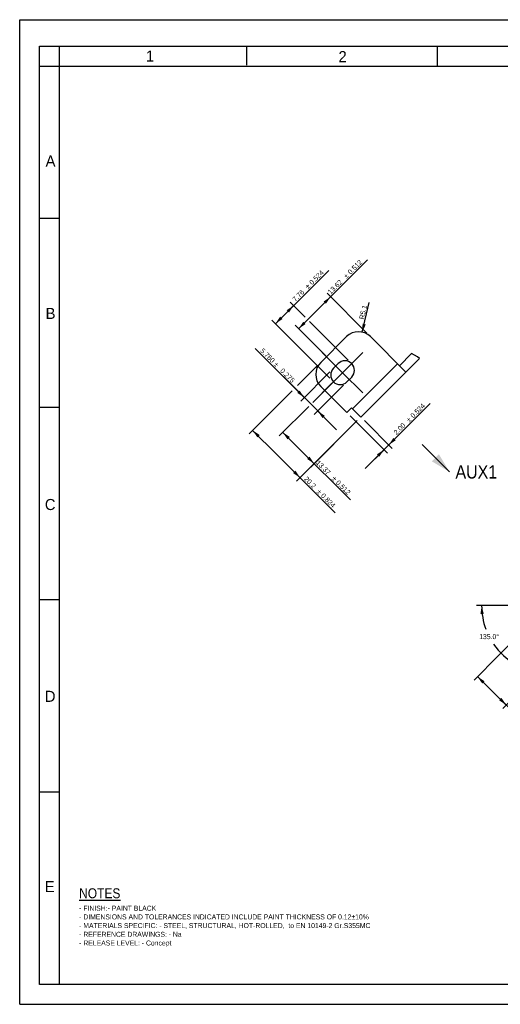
# Model space of a CAD drawing. Header units: millimetres. Extents: x 0 to 696, y -116 to 297.
# Tile 1 of 5: x 0 to 145, y 0 to 297. Entities that reach past the tile are written whole.
import ezdxf
from ezdxf.enums import TextEntityAlignment as Align

# ---------------------------------------------------------------- set-up
doc = ezdxf.new("R2010")
doc.units = ezdxf.units.MM
doc.header["$LTSCALE"] = 23.1
doc.linetypes.add('CENTER', pattern=[0.6, 0.375, -0.075, 0.075, -0.075])
doc.layers.get('0').update_dxf_attribs({"linetype": 'CONTINUOUS'})
doc.layers.add('02___PRT_ALL_AXES', color=7, linetype='CONTINUOUS')
doc.styles.get("Standard").update_dxf_attribs({"font": 'txt', "width": 0.9})
doc.styles.add('TEXTSTYLE_2', font='txt')
doc.styles.add('TEXTSTYLE_6', font='gdt', dxfattribs={"width": 0.9})
doc.dimstyles.new('DIMSTYLE_3', dxfattribs={"dimtxt": 1.5, "dimasz": 2.5, "dimexe": 1.5, "dimexo": 1.5, "dimgap": 0.375, "dimtad": 1, "dimzin": 0, "dimdsep": 46, "dimtxsty": 'Standard', "dimblk": '_FILLED', "dimblk1": '_FILLED', "dimblk2": '_FILLED', "dimcen": 0.09, "dimazin": 0, "dimtol": 1, "dimtp": 0.524, "dimtm": 0.524, "dimtfac": 1, "dimtdec": 3, "dimtofl": 0, "dimtmove": 0, "dimatfit": 3, "dimldrblk": '_FILLED', "dimfxl": 0, "dimtolj": 1, "dimtzin": 0, "dimarcsym": 0})
doc.dimstyles.new('DIMSTYLE_4', dxfattribs={"dimtxt": 1.5, "dimasz": 2.5, "dimexe": 1.5, "dimexo": 1.5, "dimgap": 0.375, "dimtad": 1, "dimzin": 0, "dimdsep": 46, "dimtxsty": 'Standard', "dimblk": '_FILLED', "dimblk1": '_FILLED', "dimblk2": '_FILLED', "dimcen": 0.09, "dimazin": 0, "dimtol": 1, "dimtp": 0.512, "dimtm": 0.512, "dimtfac": 1, "dimtdec": 3, "dimtofl": 0, "dimtmove": 0, "dimatfit": 3, "dimldrblk": '_FILLED', "dimfxl": 0, "dimtolj": 1, "dimtzin": 0, "dimarcsym": 0})
doc.dimstyles.new('DIMSTYLE_5', dxfattribs={"dimtxt": 1.5, "dimasz": 2.5, "dimexe": 1.5, "dimexo": 1.5, "dimgap": 0.375, "dimtad": 1, "dimdec": 1, "dimzin": 0, "dimdsep": 46, "dimtxsty": 'Standard', "dimblk": '_FILLED', "dimblk1": '_FILLED', "dimblk2": '_FILLED', "dimcen": 0.09, "dimazin": 0, "dimtp": 0.2, "dimtm": 0.2, "dimtfac": 1, "dimtdec": 1, "dimtofl": 0, "dimtmove": 0, "dimatfit": 3, "dimldrblk": '_FILLED', "dimfxl": 0, "dimtolj": 1, "dimtzin": 0, "dimarcsym": 0})
doc.dimstyles.new('DIMSTYLE_6', dxfattribs={"dimtxt": 1.5, "dimasz": 2.5, "dimexe": 1.5, "dimexo": 1.5, "dimgap": 0.375, "dimtad": 1, "dimdec": 3, "dimzin": 0, "dimdsep": 46, "dimtxsty": 'Standard', "dimblk": '_FILLED', "dimblk1": '_FILLED', "dimblk2": '_FILLED', "dimcen": 0.09, "dimazin": 0, "dimtol": 1, "dimtp": 0.275, "dimtm": 0.275, "dimtfac": 1, "dimtdec": 3, "dimtofl": 0, "dimtmove": 0, "dimatfit": 3, "dimldrblk": '_FILLED', "dimfxl": 0, "dimtolj": 1, "dimtzin": 0, "dimarcsym": 0})
doc.dimstyles.new('DIMSTYLE_7', dxfattribs={"dimtxt": 1.5, "dimasz": 2.5, "dimexe": 1.5, "dimexo": 1.5, "dimgap": 0.375, "dimtad": 1, "dimdec": 1, "dimzin": 0, "dimdsep": 46, "dimtxsty": 'Standard', "dimblk": '_FILLED', "dimblk1": '_FILLED', "dimblk2": '_FILLED', "dimcen": 0.09, "dimazin": 0, "dimtol": 1, "dimtp": 0.824, "dimtm": 0.824, "dimtfac": 1, "dimtdec": 3, "dimtofl": 0, "dimtmove": 0, "dimatfit": 3, "dimldrblk": '_FILLED', "dimfxl": 0, "dimtolj": 1, "dimtzin": 0, "dimarcsym": 0})
doc.dimstyles.new('DIMSTYLE_8', dxfattribs={"dimtxt": 1.5, "dimasz": 2.5, "dimexe": 1.5, "dimexo": 1.5, "dimgap": 0.75, "dimtad": 0, "dimtih": 1, "dimtoh": 1, "dimdec": 1, "dimzin": 0, "dimdsep": 46, "dimtxsty": 'Standard', "dimblk": '_FILLED', "dimblk1": '_FILLED', "dimblk2": '_FILLED', "dimcen": 0.09, "dimazin": 0, "dimtp": 0.5, "dimtm": 0.5, "dimtfac": 1, "dimtdec": 65535, "dimtofl": 0, "dimtmove": 0, "dimatfit": 3, "dimldrblk": '_FILLED', "dimfxl": 0, "dimtolj": 1, "dimtzin": 0, "dimarcsym": 0})
doc.dimstyles.get("Standard").update_dxf_attribs({"dimtxt": 1.5, "dimasz": 2.5, "dimexe": 1.5, "dimexo": 1.5, "dimtad": 1, "dimzin": 0, "dimdsep": 46, "dimtxsty": 'Standard', "dimblk": '_FILLED', "dimblk1": '_FILLED', "dimblk2": '_FILLED', "dimcen": 0.09, "dimazin": 0, "dimtol": 1, "dimtp": 0.2, "dimtm": 0.2, "dimtfac": 1, "dimtofl": 0, "dimtmove": 0, "dimatfit": 3, "dimldrblk": '_FILLED', "dimfxl": 0, "dimtolj": 1, "dimtzin": 0, "dimarcsym": 0})

# ---------------------------------------------------------------- blocks, each defined once
blk = doc.blocks.new('_FILLED')
at = {"color": 0, "linetype": 'ByBlock'}
blk.add_solid([(0, 0), (-1, 0.2), (-1, -0.2)], dxfattribs=at)
blk = doc.blocks.new('XSEC_FILLED')
at = {"color": 0, "linetype": 'ByBlock'}
blk.add_solid([(0, 0), (-1, 0.25), (-1, -0.25)], dxfattribs=at)
blk = doc.blocks.new('*D6')
at = {"color": 2, "linetype": 'Continuous'}
for p, q in [((88.91, 208.59), (104.84, 224.52)), ((104.68, 202.45), (92.66, 214.47)), ((93.72, 213.41), (88.91, 208.59)), ((84.09, 203.78), (88.91, 208.59)), ((92.31, 195.56), (83.03, 204.84))]:
    blk.add_line(p, q, dxfattribs=at)
at = {"color": 2, "linetype": 'Continuous', "xscale": 2.5, "yscale": 2.5, "zscale": 2.5}
for p, rotation in [((93.72, 213.41), 45), ((84.09, 203.78), 225)]:
    blk.add_blockref('_FILLED', p, dxfattribs=dict(at, rotation=rotation))
at = {"color": 2, "linetype": 'Continuous', "width": 0.9}
for s, p in [('0.512', (99.8, 220.02)), ('13.62', (93.79, 214.01))]:
    blk.add_text(s, height=1.5, rotation=45, dxfattribs=at).set_placement(p)
at = {"color": 2, "linetype": 'Continuous', "style": 'TEXTSTYLE_6'}
blk.add_text('`', height=1.5, rotation=45, dxfattribs=at).set_placement((98.56, 218.78))
blk = doc.blocks.new('*D7')
at = {"color": 2, "linetype": 'Continuous'}
blk.add_line((103.29, 202.75), (105.36, 211.65), dxfattribs=at)
at = {"color": 2, "linetype": 'Continuous', "xscale": 2.5, "yscale": 2.5, "zscale": 2.5, "rotation": 256.8707022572}
blk.add_blockref('_FILLED', (103.29, 202.75), dxfattribs=at)
at = {"color": 2, "linetype": 'Continuous', "insert": (102.31, 206.82), "char_height": 1.5, "width": 5.4, "attachment_point": 1, "rotation": 76.8707, "line_spacing_factor": 0.9}
blk.add_mtext('R5.1', dxfattribs=at)
blk = doc.blocks.new('*D8')
at = {"color": 2, "linetype": 'Continuous'}
for p, q in [((85.79, 183.04), (70.99, 197.84)), ((70.99, 197.84), (87.83, 181)), ((93.55, 190.79), (84.73, 181.98)), ((97.62, 186.72), (88.81, 177.9)), ((95.52, 173.31), (87.83, 181)), ((89.87, 178.96), (95.52, 173.31))]:
    blk.add_line(p, q, dxfattribs=at)
at = {"color": 2, "linetype": 'Continuous', "xscale": 2.5, "yscale": 2.5, "zscale": 2.5}
for p, rotation in [((85.79, 183.04), 315), ((89.87, 178.96), 135)]:
    blk.add_blockref('_FILLED', p, dxfattribs=dict(at, rotation=rotation))
at = {"color": 2, "linetype": 'Continuous', "width": 0.9}
for s, p in [('5.760', (76.03, 193.33)), ('0.275', (82.04, 187.32))]:
    blk.add_text(s, height=1.5, rotation=-45, dxfattribs=at).set_placement(p, align=Align.RIGHT)
at = {"color": 2, "linetype": 'Continuous', "style": 'TEXTSTYLE_6'}
blk.add_text('`', height=1.5, rotation=-45, dxfattribs=at).set_placement((77.27, 192.1), align=Align.RIGHT)
blk = doc.blocks.new('*D9')
at = {"color": 2, "linetype": 'Continuous'}
for p, q in [((94.94, 188.11), (88.36, 181.53)), ((87.19, 180.36), (78.28, 171.45)), ((101.79, 176.06), (87.74, 162)), ((79.34, 172.52), (84.07, 167.79)), ((88.8, 163.06), (84.07, 167.79)), ((84.07, 167.79), (99.7, 152.16))]:
    blk.add_line(p, q, dxfattribs=at)
at = {"color": 2, "linetype": 'Continuous', "xscale": 2.5, "yscale": 2.5, "zscale": 2.5}
for p, rotation in [((79.34, 172.52), 135), ((88.8, 163.06), 315)]:
    blk.add_blockref('_FILLED', p, dxfattribs=dict(at, rotation=rotation))
at = {"color": 2, "linetype": 'Continuous', "width": 0.9}
for s, p in [('13.37', (89.18, 163.21)), ('0.512', (95.19, 157.2))]:
    blk.add_text(s, height=1.5, rotation=-45, dxfattribs=at).set_placement(p)
at = {"color": 2, "linetype": 'Continuous', "style": 'TEXTSTYLE_6'}
blk.add_text('`', height=1.5, rotation=-45, dxfattribs=at).set_placement((93.95, 158.44))
blk = doc.blocks.new('*D10')
at = {"color": 2, "linetype": 'Continuous'}
for p, q in [((123.73, 181.2), (110.55, 168.01)), ((111.26, 168.72), (123.73, 181.2)), ((99.67, 177.47), (110.9, 166.24)), ((103.92, 176.06), (112.32, 167.66)), ((104.18, 161.65), (110.55, 168.01)), ((109.84, 167.3), (104.18, 161.65))]:
    blk.add_line(p, q, dxfattribs=at)
at = {"color": 2, "linetype": 'Continuous', "xscale": 2.5, "yscale": 2.5, "zscale": 2.5}
for p, rotation in [((111.26, 168.72), 225), ((109.84, 167.3), 45)]:
    blk.add_blockref('_FILLED', p, dxfattribs=dict(at, rotation=rotation))
at = {"color": 2, "linetype": 'Continuous', "width": 0.9}
for s, p in [('0.524', (118.7, 176.69)), ('2.00', (113.64, 171.63))]:
    blk.add_text(s, height=1.5, rotation=45, dxfattribs=at).set_placement(p)
at = {"color": 2, "linetype": 'Continuous', "style": 'TEXTSTYLE_6'}
blk.add_text('`', height=1.5, rotation=45, dxfattribs=at).set_placement((117.46, 175.45))
blk = doc.blocks.new('*D11')
at = {"color": 2, "linetype": 'Continuous'}
for p, q in [((89.69, 192.58), (83.74, 186.63)), ((82.19, 185.08), (69.18, 172.07)), ((101.79, 176.06), (83.49, 157.76)), ((70.24, 173.13), (77.4, 165.97)), ((84.56, 158.82), (77.4, 165.97)), ((77.4, 165.97), (95.15, 148.22))]:
    blk.add_line(p, q, dxfattribs=at)
at = {"color": 2, "linetype": 'Continuous', "xscale": 2.5, "yscale": 2.5, "zscale": 2.5}
for p, rotation in [((70.24, 173.13), 135), ((84.56, 158.82), 315)]:
    blk.add_blockref('_FILLED', p, dxfattribs=dict(at, rotation=rotation))
at = {"color": 2, "linetype": 'Continuous', "width": 0.9}
for s, p in [('20.2', (85.59, 158.32)), ('0.824', (90.65, 153.26))]:
    blk.add_text(s, height=1.5, rotation=-45, dxfattribs=at).set_placement(p)
at = {"color": 2, "linetype": 'Continuous', "style": 'TEXTSTYLE_6'}
blk.add_text('`', height=1.5, rotation=-45, dxfattribs=at).set_placement((89.41, 154.5))
blk = doc.blocks.new('*D12')
at = {"color": 2, "linetype": 'Continuous'}
for p, q in [((79.85, 208.02), (93.22, 221.39)), ((86.07, 207.29), (81.53, 211.83)), ((77.1, 205.28), (79.85, 208.02)), ((82.59, 210.77), (79.85, 208.02)), ((93.55, 188.84), (76.04, 206.34)), ((99.03, 194.32), (87.35, 206.01))]:
    blk.add_line(p, q, dxfattribs=at)
at = {"color": 2, "linetype": 'Continuous', "xscale": 2.5, "yscale": 2.5, "zscale": 2.5}
for p, rotation in [((82.59, 210.77), 45), ((77.1, 205.28), 225)]:
    blk.add_blockref('_FILLED', p, dxfattribs=dict(at, rotation=rotation))
at = {"color": 2, "linetype": 'Continuous', "width": 0.9}
for s, p in [('0.524', (88.18, 216.88)), ('7.76', (83.12, 211.83))]:
    blk.add_text(s, height=1.5, rotation=45, dxfattribs=at).set_placement(p)
at = {"color": 2, "linetype": 'Continuous', "style": 'TEXTSTYLE_6'}
blk.add_text('`', height=1.5, rotation=45, dxfattribs=at).set_placement((86.94, 215.65))
blk = doc.blocks.new('*D20')
at = {"color": 2, "linetype": 'Continuous'}
for p, q in [((158.4, 119.45), (136.99, 97.77)), ((175.27, 119.18), (168.97, 112.81)), ((167, 110.81), (157.71, 101.41)), ((138.04, 98.84), (142.38, 94.56)), ((155.45, 99.11), (145.66, 89.2)), ((146.72, 90.27), (142.38, 94.56)), ((142.38, 94.56), (165.23, 71.99))]:
    blk.add_line(p, q, dxfattribs=at)
at = {"color": 2, "linetype": 'Continuous', "xscale": 2.5, "yscale": 2.5, "zscale": 2.5}
for p, rotation in [((138.04, 98.84), 135.3580296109), ((146.72, 90.27), 315.3580296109)]:
    blk.add_blockref('_FILLED', p, dxfattribs=dict(at, rotation=rotation))
at = {"color": 2, "linetype": 'Continuous', "width": 0.9}
for s, p in [('12.19', (154.64, 82.97)), ('0.524', (160.69, 77))]:
    blk.add_text(s, height=1.5, rotation=-44.642, dxfattribs=at).set_placement(p)
at = {"color": 2, "linetype": 'Continuous', "style": 'TEXTSTYLE_6'}
blk.add_text('`', height=1.5, rotation=-44.642, dxfattribs=at).set_placement((159.44, 78.23))
blk = doc.blocks.new('*D22')
at = {"color": 2, "linetype": 'Continuous'}
for p, q in [((158.22, 120.25), (137.77, 120.25)), ((160.51, 119.46), (175.25, 104.73))]:
    blk.add_line(p, q, dxfattribs=at)
for start, end in [(180, 200.304), (214.5412, 315)]:
    blk.add_arc((159.72, 120.25), 20.45, start, end, dxfattribs=at)
for points in [[(139.92, 117.79), (139.27, 120.25), (138.92, 117.73)], [(172.64, 103.76), (174.19, 105.79), (171.98, 104.51)]]:
    blk.add_solid(points, dxfattribs=at)
at = {"color": 2, "linetype": 'Continuous', "insert": (141.53, 111.65), "char_height": 1.5, "width": 7.75, "attachment_point": 2, "line_spacing_factor": 0.9}
blk.add_mtext('135.0\\fgdt;{\\fgdt;~}', dxfattribs=at)

msp = doc.modelspace()

# ---------------------------------------------------------------- linework, layer by layer
at = {"color": 7, "linetype": 'Continuous'}
for p, q in [((0, 0), (0, 297)), ((0, 297), (420, 297)), ((6, 6), (6, 289)), ((6, 289), (413, 289)), ((12, 6), (12, 289)), ((68.4377, 283.3011), (68.4377, 288.8633)), ((126, 283), (126, 289)), ((6, 283), (413, 283)), ((12, 237), (6, 237)), ((119.9428, 195.315), (118.1561, 196.2942)), ((120.4922, 194.7554), (119.9428, 195.315)), ((12, 180), (6, 180)), ((12, 122), (6, 122)), ((12, 64), (6, 64)), ((413, 6), (6, 6)), ((0, 0), (420, 0))]:
    msp.add_line(p, q, dxfattribs=at)
at = {"color": 6, "linetype": 'Continuous'}
for p, q in [((98.502, 201.3889), (90.7497, 193.6365)), ((116.4342, 190.6974), (105.7428, 201.3889)), ((114.4968, 192.6349), (118.1561, 196.2942)), ((94.6059, 191.85), (96.0201, 193.2642)), ((100.3451, 179.6288), (113.924, 193.2077)), ((102.8554, 177.1185), (120.4922, 194.7554)), ((100.093, 189.1913), (98.6788, 187.7771)), ((90.7497, 186.3958), (98.6127, 178.5327)), ((98.6127, 178.5327), (100.0269, 179.947)), ((102.8554, 177.1185), (100.0269, 179.947))]:
    msp.add_line(p, q, dxfattribs=at)
for centre, radius, start, end in [((102.1224, 197.7685), 5.12, 45, 135), ((94.3701, 190.0162), 5.12, 135, 225), ((98.0565, 191.2278), 2.88, 315, 135), ((96.6423, 189.8135), 2.88, 135, 315)]:
    msp.add_arc(centre, radius, start, end, dxfattribs=at)
at = {"layer": '02___PRT_ALL_AXES', "color": 7, "linetype": 'CENTER'}
for q in [(90.9855, 196.8846), (103.7134, 196.8846), (90.9855, 184.1567), (103.7134, 184.1567)]:
    msp.add_line((97.3494, 190.5206), q, dxfattribs=at)

# ---------------------------------------------------------------- texts
at = {"color": 2, "linetype": 'Continuous', "char_height": 3.3373, "width": 3.337345, "attachment_point": 1, "line_spacing_factor": 0.9, "style": 'TEXTSTYLE_2'}
for s, insert in [('1', (38.044, 287.6804)), ('2', (96.1267, 287.5248)), ('A', (7.8069, 256.0501)), ('B', (7.8069, 210.0574)), ('C', (7.5802, 152.4255)), ('D', (7.5802, 94.569)), ('E', (7.576, 37.1685))]:
    msp.add_mtext(s, dxfattribs=dict(at, insert=insert))
at = {"color": 7, "linetype": 'Continuous', "insert": (131.3823, 162.5984), "char_height": 4, "width": 14.4, "attachment_point": 1, "line_spacing_factor": 0.9}
msp.add_mtext('AUX1', dxfattribs=at)
at = {"color": 2, "linetype": 'Continuous', "insert": (17.9222, 34.9938), "char_height": 3, "width": 106.65, "attachment_point": 1, "line_spacing_factor": 1.05}
msp.add_mtext('\\LNOTES\\P\\H1.5;\\l- FINISH:- PAINT BLACK\\P- DIMENSIONS AND TOLERANCES INDICATED INCLUDE PAINT THICKNESS OF 0.12\\fgdt;{\\fgdt;`}\\ftxt;10%\\P- MATERIALS SPECIFIC: - STEEL, STRUCTURAL, HOT-ROLLED,  to EN 10149-2 Gr.S355MC\\P- REFERENCE DRAWINGS: - Na\\P- RELEASE LEVEL: - Concept', dxfattribs=at)

# ---------------------------------------------------------------- dimensions: what is measured, and where the dimension line sits
at = {"color": 2, "linetype": 'Continuous'}
for base, p1, p2, angle, dimstyle, picture, middle in [((93.722, 213.4097), (93.3665, 194.5036), (105.7428, 201.3889), 45, 'DIMSTYLE_4', '*D6', (99.4439, 219.1316)), ((82.5921, 210.7651), (94.6059, 187.7771), (100.093, 193.2642), 45, 'DIMSTYLE_3', '*D12', (88.3029, 216.4759)), ((85.7929, 183.037), (98.6788, 187.7771), (94.6059, 191.85), 135, 'DIMSTYLE_6', '*D8', (76.3813, 192.4486)), ((84.5554, 158.8186), (90.7497, 193.6365), (102.8554, 177.1185), 315, 'DIMSTYLE_7', '*D11', (90.2385, 153.1355)), ((88.7981, 163.0613), (95.997, 189.1682), (102.8554, 177.1185), 315, 'DIMSTYLE_4', '*D9', (94.3065, 157.5528)), ((109.8416, 167.3039), (102.8554, 177.1185), (98.6127, 178.5327), 225, 'DIMSTYLE_3', '*D10', (118.8204, 176.2827)), ((146.7169, 90.2722), (159.453, 120.5209), (176.3239, 120.2515), 315.35803, 'DIMSTYLE_3', '*D20', (159.8032, 77.3484))]:
    dim = msp.add_linear_dim(base=base, p1=p1, p2=p2, angle=angle, dimstyle=dimstyle, dxfattribs=at)
    dim.commit()
    dim.dimension.update_dxf_attribs({"geometry": picture, "text_midpoint": middle, "dimtype": 160})
dim = msp.add_radius_dim(center=(102.1224, 197.7685), mpoint=(103.2854, 202.7547), text='R<>', dimstyle='DIMSTYLE_5', override={"dimpost": '<>'}, dxfattribs=at)
dim.commit()
dim.dimension.update_dxf_attribs({"geometry": '*D7', "text_midpoint": (104.7477, 209.0238), "dimtype": 164})
dim = msp.add_angular_dim_2l(base=(151.8947, 101.3538), line1=((159.9269, 120.2515), (159.7224, 120.2515)), line2=((159.3084, 120.6655), (159.453, 120.5209)), dimstyle='DIMSTYLE_8', dxfattribs=at)
dim.commit()
dim.dimension.update_dxf_attribs({"geometry": '*D22', "text_midpoint": (141.5285, 110.9037), "dimtype": 162})

# ---------------------------------------------------------------- leaders
at = {"color": 7, "linetype": 'Continuous'}
msp.add_leader([(129.5823, 160.5984), (121.3392, 168.8415)], dimstyle='Standard', override={"dimasz": 6, "dimtad": 0, "dimldrblk": 'XSEC_FILLED'}, dxfattribs=at)

doc.saveas('drawing.dxf')
